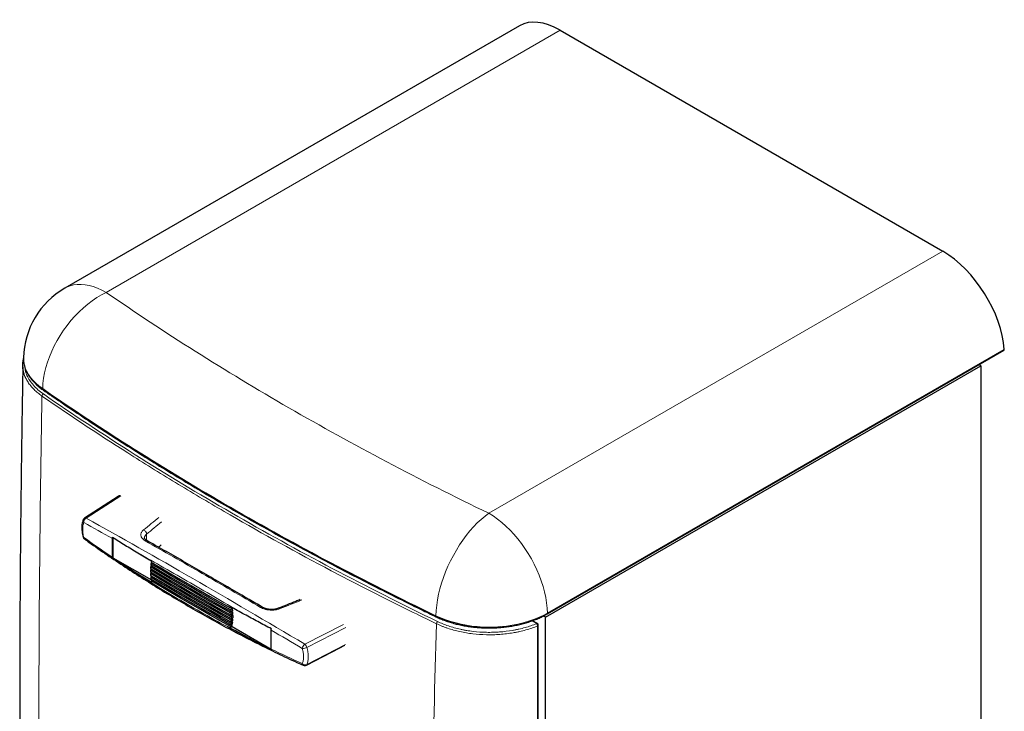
# Model space of a CAD drawing. Header units: millimetres. Extents: x 47 to 1902, y 130 to 2446.
# Tile 5 of 8: x 1068 to 1902, y 715 to 1300. Entities that reach past the tile are written whole.
import ezdxf

# ---------------------------------------------------------------- set-up
doc = ezdxf.new("R2010")
doc.units = ezdxf.units.MM

msp = doc.modelspace()

# ---------------------------------------------------------------- linework, layer by layer
at = {"color": 7, "linetype": 'Continuous', "lineweight": 25}
for p, q in [((1491.478, 1294.886), (1106.665, 1072.739)), ((1525.715, 1290.982), (1849.57, 1104.025)), ((1514.692, 797.128), (1901.323, 1020.325)), ((1881.743, 1007.205), (1880.17, 1008.114)), ((1072.444, 1007.385), (1072.472, 1007.253)), ((1513.403, 794.567), (1881.743, 1007.205)), ((1881.743, 1007.205), (1881.743, 452.857)), ((1146.958, 845.055), (1146.958, 861.028)), ((1147.709, 844.493), (1147.709, 861.765)), ((1147.709, 844.493), (1147.141, 844.165)), ((1180.397, 825.622), (1147.709, 844.493)), ((1180.35, 834.856), (1179.134, 834.154)), ((1180.466, 837.645), (1179.25, 836.943)), ((1180.738, 840.34), (1179.522, 839.638)), ((1180.389, 831.975), (1179.173, 831.273)), ((1180.583, 829.001), (1179.367, 828.299)), ((1180.935, 825.933), (1179.719, 825.231)), ((1247.749, 802.823), (1246.756, 802.25)), ((1248.602, 801.657), (1246.958, 800.708)), ((1248.761, 800.136), (1247.12, 799.189)), ((1248.602, 801.657), (1247.165, 802.486)), ((1248.879, 798.639), (1247.24, 797.693)), ((1248.879, 791.495), (1247.24, 790.548)), ((1248.958, 797.165), (1247.32, 796.219)), ((1248.958, 792.878), (1247.32, 791.933)), ((1248.997, 795.713), (1247.36, 794.768)), ((1248.997, 794.284), (1247.36, 793.339)), ((1248.879, 798.639), (1247.523, 799.422)), ((1248.997, 795.713), (1247.72, 796.45)), ((1248.958, 792.878), (1247.759, 793.57)), ((1513.403, 794.567), (1511.725, 795.536)), ((1513.403, 130.173), (1513.403, 794.567)), ((1248.217, 786.471), (1246.566, 785.518)), ((1248.402, 787.483), (1246.754, 786.532)), ((1248.601, 788.797), (1246.957, 787.848)), ((1248.76, 790.134), (1247.119, 789.187)), ((1248.402, 787.483), (1247.364, 788.082)), ((1248.76, 790.134), (1247.641, 790.78)), ((1248.217, 786.471), (1281.313, 767.365)), ((1281.308, 767.496), (1281.308, 783.469)), ((1506.523, 789.053), (1502.339, 791.469))]:
    msp.add_line(p, q, dxfattribs=at)
at = {"color": 8, "linetype": 'Continuous', "lineweight": 18}
for p, q in [((1525.715, 1290.982), (1141.662, 1069.273)), ((1465.517, 882.316), (1849.57, 1104.025)), ((1515.003, 797.842), (1901.593, 1021.016)), ((1153.979, 897.013), (1124.847, 878.294)), ((1175.894, 864.77), (1175.894, 864.77)), ((1175.894, 864.77), (1175.894, 859.391)), ((1309.79, 771.528), (1342.446, 788.214)), ((1344.367, 785.584), (1311.524, 768.825)), ((1505.773, 788.979), (1501.789, 791.279)), ((1311.524, 754.356), (1344.074, 771.265))]:
    msp.add_line(p, q, dxfattribs=at)
at = {"color": 8, "linetype": 'Continuous', "lineweight": 18, "flags": 128}
for points in [[(1141.662, 1069.273), (1138.015, 1071.223), (1134.387, 1072.852), (1130.799, 1074.151), (1127.27, 1075.112), (1123.819, 1075.731), (1120.466, 1076.004), (1117.227, 1075.929), (1114.122, 1075.507), (1111.166, 1074.741), (1108.376, 1073.634), (1106.665, 1072.739)], [(1141.662, 1069.273), (1137.715, 1067.218), (1133.789, 1064.865), (1129.906, 1062.227), (1126.086, 1059.319), (1122.35, 1056.156), (1118.719, 1052.754), (1115.211, 1049.134), (1111.846, 1045.313), (1108.642, 1041.314), (1105.617, 1037.156), (1102.786, 1032.864), (1100.165, 1028.459), (1097.768, 1023.966), (1095.609, 1019.409), (1093.698, 1014.813), (1092.046, 1010.202), (1090.661, 1005.602), (1089.553, 1001.036), (1088.725, 996.531), (1088.184, 992.109), (1087.931, 987.796)], [(1072.384, 1007.647), (1073.236, 1004.96), (1074.415, 1002.306), (1075.915, 999.7), (1077.729, 997.153), (1079.848, 994.677), (1082.263, 992.285), (1084.962, 989.988), (1087.931, 987.796)], [(1087.931, 987.796), (1087.93, 987.758), (1087.93, 987.72), (1087.929, 987.682), (1087.928, 987.644), (1087.927, 987.606), (1087.926, 987.568), (1087.925, 987.53), (1087.924, 987.492)], [(1465.517, 882.316), (1462.224, 879.883), (1458.949, 877.154), (1455.709, 874.145), (1452.522, 870.871), (1449.406, 867.35), (1446.376, 863.602), (1443.45, 859.646), (1440.643, 855.503), (1437.97, 851.197), (1435.446, 846.75), (1433.084, 842.187), (1430.898, 837.531), (1428.898, 832.809), (1427.097, 828.045), (1425.502, 823.266), (1424.124, 818.497), (1422.969, 813.764), (1422.044, 809.093), (1421.354, 804.508), (1420.903, 800.035), (1420.692, 795.697)], [(1465.517, 882.316), (1469.165, 880.055), (1472.792, 877.495), (1476.381, 874.651), (1479.91, 871.538), (1483.36, 868.172), (1486.714, 864.573), (1489.952, 860.759), (1493.058, 856.752), (1496.014, 852.573), (1498.804, 848.245), (1501.413, 843.791), (1503.827, 839.236), (1506.032, 834.605), (1508.018, 829.922), (1509.772, 825.213), (1511.285, 820.504), (1512.55, 815.82), (1513.559, 811.187), (1514.306, 806.63), (1514.789, 802.173), (1515.003, 797.842)], [(1122.083, 862.273), (1122.104, 862.22), (1122.232, 862.071), (1122.454, 861.955), (1122.761, 861.876)], [(1420.685, 795.394), (1420.686, 795.432), (1420.686, 795.47), (1420.687, 795.508), (1420.688, 795.546), (1420.689, 795.584), (1420.69, 795.621), (1420.691, 795.659), (1420.692, 795.697)], [(1455.609, 786.416), (1460.572, 786.11), (1465.561, 786.009), (1470.55, 786.114), (1475.512, 786.423), (1480.424, 786.936), (1485.261, 787.65), (1489.996, 788.561), (1494.607, 789.665), (1499.071, 790.955), (1503.363, 792.426), (1507.463, 794.07), (1511.35, 795.878), (1515.003, 797.842)]]:
    msp.add_lwpolyline(points, dxfattribs=at)
at = {"color": 7, "linetype": 'Continuous', "lineweight": 25, "flags": 128}
for points in [[(1072.384, 1007.647), (1072.407, 1007.406), (1072.414, 1007.378)], [(1151.803, 896.567), (1151.765, 896.543), (1123.362, 878.294)], [(1168.378, 848.901), (1169.814, 848.032), (1171.251, 847.164), (1172.69, 846.296), (1174.13, 845.429), (1175.571, 844.563), (1177.013, 843.697), (1178.456, 842.832), (1179.9, 841.967)], [(1247.36, 794.768), (1238.698, 799.613), (1230.074, 804.481), (1221.487, 809.371), (1212.94, 814.284), (1204.43, 819.218), (1195.959, 824.175), (1187.527, 829.154), (1179.134, 834.154)], [(1179.173, 835.56), (1187.556, 830.565), (1195.979, 825.592), (1204.44, 820.641), (1212.94, 815.712), (1221.478, 810.806), (1230.054, 805.921), (1238.668, 801.059), (1247.32, 796.219)], [(1247.24, 797.693), (1238.608, 802.522), (1230.014, 807.373), (1221.458, 812.246), (1212.94, 817.141), (1204.459, 822.059), (1196.018, 826.998), (1187.614, 831.96), (1179.25, 836.943)], [(1179.366, 838.302), (1187.702, 833.337), (1196.076, 828.393), (1204.489, 823.471), (1212.94, 818.57), (1221.428, 813.692), (1229.954, 808.835), (1238.518, 804.001), (1247.12, 799.189)], [(1246.958, 800.708), (1238.398, 805.498), (1229.874, 810.31), (1221.388, 815.144), (1212.94, 819.999), (1204.528, 824.877), (1196.155, 829.776), (1187.819, 834.696), (1179.522, 839.638)], [(1179.718, 840.95), (1187.967, 836.038), (1196.254, 831.147), (1204.578, 826.277), (1212.94, 821.428), (1221.338, 816.601), (1229.774, 811.796), (1238.246, 807.012), (1246.756, 802.25)], [(1179.9, 824.003), (1178.456, 824.868), (1177.013, 825.733), (1175.571, 826.599), (1174.13, 827.465), (1172.69, 828.332), (1171.251, 829.2), (1169.814, 830.068), (1168.378, 830.937)], [(1179.134, 832.725), (1187.527, 827.725), (1195.959, 822.746), (1204.43, 817.789), (1212.94, 812.855), (1221.487, 807.942), (1230.074, 803.052), (1238.698, 798.184), (1247.36, 793.339)], [(1247.32, 791.933), (1238.668, 796.772), (1230.054, 801.634), (1221.478, 806.519), (1212.94, 811.426), (1204.44, 816.354), (1195.979, 821.305), (1187.556, 826.278), (1179.173, 831.273)], [(1179.251, 829.798), (1187.615, 824.815), (1196.018, 819.853), (1204.46, 814.914), (1212.94, 809.997), (1221.458, 805.101), (1230.014, 800.228), (1238.608, 795.377), (1247.24, 790.548)], [(1247.119, 789.187), (1238.518, 793.999), (1229.954, 798.833), (1221.428, 803.689), (1212.94, 808.568), (1204.489, 813.468), (1196.077, 818.39), (1187.703, 823.334), (1179.367, 828.299)], [(1179.523, 826.777), (1187.82, 821.835), (1196.155, 816.915), (1204.529, 812.016), (1212.94, 807.139), (1221.388, 802.283), (1229.874, 797.45), (1238.397, 792.638), (1246.957, 787.848)], [(1246.754, 786.532), (1238.246, 791.294), (1229.773, 796.078), (1221.338, 800.883), (1212.94, 805.71), (1204.578, 810.558), (1196.254, 815.428), (1187.968, 820.319), (1179.719, 825.231)], [(1258.577, 796.83), (1257.071, 797.659), (1255.567, 798.489), (1254.064, 799.319), (1252.563, 800.151), (1251.062, 800.982), (1249.562, 801.815), (1248.064, 802.648), (1246.566, 803.482)], [(1246.566, 785.518), (1248.064, 784.684), (1249.562, 783.851), (1251.062, 783.019), (1252.563, 782.187), (1254.064, 781.356), (1255.567, 780.525), (1257.071, 779.695), (1258.577, 778.866)], [(1311.036, 753.77), (1339.272, 768.427), (1343.498, 770.622)]]:
    msp.add_lwpolyline(points, dxfattribs=at)
at = {"color": 7, "linetype": 'Continuous', "lineweight": 25}
for centre, radius, start, end in [((1141.662, 1012.115), 70, 119.997312, 178.46327), ((1095.295, 1013.373), 23.615, 178.496609, 194.032642), ((1124.983, 875.77), 3, 122.721626, 158.571021), ((1124.983, 863.04), 3, 194.665018, 234.436956), ((1186.991, 794.465), 62.029, 5.245808, 6.657881), ((1192.08, 794.867), 56.924, 2.313025, 3.799186), ((1201.952, 794.866), 47.047, 355.890148, 357.57767), ((1197.094, 795.003), 51.908, 359.206865, 0.784122), ((1210.668, 793.85), 38.267, 348.882615, 350.422935), ((1206.576, 794.464), 42.405, 352.32056, 354.140215), ((1505.773, 787.754), 1.5, 359.922622, 60.002688), ((1309.654, 756.432), 3, 245.65495, 297.433105)]:
    msp.add_arc(centre, radius, start, end, dxfattribs=at)
at = {"color": 8, "linetype": 'Continuous', "lineweight": 18}
for centre, radius, start, end in [((1089.488, 981.4), 2.153, 117.524399, 175.673133), ((1088.721, 987.407), 0.801, 173.929522, 232.190418), ((1124.267, 876.189), 2.185, 162.247596, 226.412028), ((1126.979, 874.654), 4.219, 120.36252, 180.632801), ((1124.104, 876.949), 1.537, 61.07864, 118.875554), ((1124.143, 861.665), 1.398, 171.308753, 229.602459), ((1421.365, 795.262), 0.693, 169.028723, 239.148636), ((1464.404, 889.826), 103.783, 245.090207, 265.138505), ((1514.279, 797.733), 0.733, 304.406804, 8.582036), ((1423.581, 788.784), 2.518, 128.132224, 177.17952), ((1456.643, 786.216), 1.054, 169.058007, 206.170648), ((1506.213, 788.365), 0.754, 65.692881, 125.617577), ((1503.921, 786.979), 2.726, 1.449312, 47.186773), ((1506.428, 787.873), 0.854, 284.776348, 351.825572), ((1312.753, 767.323), 5.144, 125.16174, 173.784865), ((1307.901, 775.253), 7.378, 267.958853, 299.404272), ((1306.695, 767.635), 4.973, 13.841617, 51.510512), ((1309.215, 755.061), 1.579, 176.825679, 239.659359), ((1310.191, 757.74), 3.637, 225.432849, 291.493431), ((1310.535, 754.682), 1.041, 298.744985, 341.737955)]:
    msp.add_arc(centre, radius, start, end, dxfattribs=at)
at = {"color": 7, "linetype": 'Continuous', "lineweight": 25}
for centre, major_axis, ratio, start_param, end_param in [((1528.309, 1235.322), (-37.603, 59.096), 0.5464135, 5.4742878, 6.2596047), ((1852.164, 1048.364), (-37.603, 59.096), 0.5464135, 3.925391, 5.4742878), ((1900.534, 1021.602), (-0.806, 1.266), 0.5464135, 3.118012, 3.925391), ((916.469, 2290.122), (6663.842, 5698.257), 0.144989, 4.6291766, 4.6295133)]:
    msp.add_ellipse(centre, major_axis=major_axis, ratio=ratio, start_param=start_param, end_param=end_param, dxfattribs=at)
at = {"color": 8, "linetype": 'Continuous', "lineweight": 18}
for centre, major_axis, ratio, start_param, end_param in [((904.253, -1012.326), (6651.706, 5691.595), 0.1451777, 1.4051088, 1.4070482), ((906.71, -1013.319), (6654.008, 5689.847), 0.144989, 1.4054079, 1.4072878), ((904.253, -1012.326), (9559.692, 3964.138), 0.1484435, 1.4672205, 1.46916)]:
    msp.add_ellipse(centre, major_axis=major_axis, ratio=ratio, start_param=start_param, end_param=end_param, dxfattribs=at)
for points, knots in [([(1141.662, 1069.273), (1166.162, 1052.32), (1191.298, 1035.703), (1242.84, 1003.139), (1269.247, 987.191), (1323.332, 955.968), (1378.581, 925.481), (1436.151, 896.459), (1465.517, 882.316)], [0, 0, 0, 0, 0.25, 0.25, 0.5, 0.5, 0.75, 1, 1, 1, 1]), ([(1087.342, 981.563), (1086.136, 982.44), (1083.724, 984.194), (1080.568, 987.06), (1077.792, 990.087), (1075.472, 993.242), (1073.667, 996.468), (1072.493, 999.153), (1072.104, 1000.782), (1071.98, 1001.302)], [0, 0, 0, 0, 0.1532086, 0.3064172, 0.4640779, 0.6217386, 0.7749459, 0.9281532, 1, 1, 1, 1]), ([(1072.384, 1007.647), (1072.844, 1005.792), (1073.521, 1003.977), (1075.292, 1000.424), (1076.386, 998.686), (1078.345, 996.138), (1079.052, 995.298), (1080.571, 993.641), (1081.381, 992.828), (1083.948, 990.446), (1085.844, 988.932), (1087.924, 987.492)], [0, 0, 0, 0, 0.25, 0.25, 0.5, 0.5, 0.625, 0.625, 0.75, 0.75, 1, 1, 1, 1]), ([(1072.884, 1005.855), (1072.969, 1005.037), (1073.209, 1002.735), (1074.548, 999.016), (1076.792, 994.759), (1079.924, 990.688), (1083.758, 986.819), (1086.917, 984.478), (1088.494, 983.309)], [0, 0, 0, 0, 0.0995831, 0.280009, 0.4598614, 0.6397165, 0.8201452, 1, 1, 1, 1]), ([(1087.924, 987.492), (1100.508, 978.785), (1113.261, 970.159), (1139.101, 953.076), (1152.184, 944.621), (1191.914, 919.521), (1219.044, 903.137), (1253.76, 883.096), (1260.745, 879.109), (1274.789, 871.183), (1281.848, 867.243), (1303.136, 855.495), (1317.477, 847.758), (1360.945, 824.83), (1390.517, 809.923), (1420.685, 795.394)], [0, 0, 0, 0, 0.125, 0.125, 0.25, 0.25, 0.5, 0.5, 0.5625, 0.5625, 0.625, 0.625, 0.75, 0.75, 1, 1, 1, 1]), ([(1420.692, 795.697), (1390.518, 810.231), (1331.365, 840.054), (1274.597, 871.38), (1219.024, 903.462), (1191.892, 919.847), (1138.932, 953.306), (1113.105, 970.378), (1087.931, 987.796)], [0, 0, 0, 0, 0.25, 0.5, 0.5, 0.75, 0.75, 1, 1, 1, 1]), ([(1088.494, 983.309), (1113.769, 965.81), (1139.679, 948.677), (1192.757, 915.137), (1247.092, 882.322), (1303.934, 850.955), (1362.034, 820.314), (1391.713, 805.357), (1422.026, 790.765)], [0, 0, 0, 0, 0.25, 0.25, 0.5, 0.75, 0.75, 1, 1, 1, 1]), ([(1087.342, 981.563), (1086.443, 931.662), (1085.751, 881.968), (1084.868, 782.937), (1084.676, 733.599), (1084.823, 635.259), (1085.161, 586.261), (1086.343, 488.637), (1087.187, 440.011), (1088.243, 391.6)], [0, 0, 0, 0, 0.25, 0.25, 0.5, 0.5, 0.75, 0.75, 1, 1, 1, 1]), ([(1421.066, 788.908), (1405.935, 796.192), (1390.948, 803.573), (1361.264, 818.531), (1346.574, 826.104), (1302.962, 849.103), (1274.498, 864.809), (1239.68, 884.909), (1232.754, 888.953), (1218.984, 897.084), (1212.141, 901.171), (1191.733, 913.497), (1178.293, 921.8), (1138.467, 946.969), (1112.575, 964.093), (1087.342, 981.563)], [0, 0, 0, 0, 0.125, 0.125, 0.25, 0.25, 0.5, 0.5, 0.5625, 0.5625, 0.625, 0.625, 0.75, 0.75, 1, 1, 1, 1]), ([(1124.847, 878.294), (1154.117, 861.951), (1184.187, 844.869), (1245.936, 809.222), (1277.514, 790.716), (1309.79, 771.528)], [0, 0, 0, 0, 0.5, 0.5, 1, 1, 1, 1]), ([(1122.761, 874.607), (1122.6, 874.198), (1122.46, 873.77), (1122.219, 872.88), (1122.018, 871.955), (1121.897, 870.963), (1121.815, 869.936), (1121.795, 869.403), (1121.795, 867.765), (1121.876, 866.637), (1122.118, 864.891), (1122.218, 864.3), (1122.459, 863.1), (1122.6, 862.49), (1122.761, 861.876)], [0, 0, 0, 0, 0.125, 0.125, 0.25, 0.375, 0.375, 0.5, 0.5, 0.75, 0.75, 0.875, 0.875, 1, 1, 1, 1]), ([(1174.543, 859.134), (1174.026, 859.428), (1173.561, 859.744), (1172.741, 860.414), (1172.383, 860.769), (1171.929, 861.332), (1171.792, 861.523), (1171.551, 861.909), (1171.446, 862.105), (1171.177, 862.698), (1171.058, 863.102), (1170.948, 863.931), (1170.958, 864.347), (1171.069, 864.969), (1171.123, 865.177), (1171.26, 865.587), (1171.345, 865.79), (1171.643, 866.391), (1171.902, 866.782), (1172.382, 867.354), (1172.558, 867.543), (1172.936, 867.91), (1173.14, 868.089), (1173.357, 868.264)], [0, 0, 0, 0, 0.125, 0.125, 0.25, 0.25, 0.3125, 0.3125, 0.375, 0.375, 0.5, 0.5, 0.625, 0.625, 0.6875, 0.6875, 0.75, 0.75, 0.875, 0.875, 0.9375, 0.9375, 1, 1, 1, 1]), ([(1175.894, 864.77), (1175.895, 864.937), (1175.879, 865.107), (1175.815, 865.456), (1175.766, 865.636), (1175.639, 865.992), (1175.561, 866.168), (1175.376, 866.515), (1175.268, 866.687), (1174.915, 867.172), (1174.631, 867.47), (1174.02, 867.952), (1173.684, 868.144), (1173.357, 868.264)], [0, 0, 0, 0, 0.125, 0.125, 0.25, 0.25, 0.375, 0.375, 0.5, 0.5, 0.75, 0.75, 1, 1, 1, 1]), ([(1175.894, 864.77), (1175.652, 864.558), (1174.804, 863.814), (1174.113, 862.696), (1174.101, 861.816), (1174.097, 861.55)], [0, 0, 0, 0, 0.2177846, 0.7637628, 1, 1, 1, 1]), ([(1174.543, 859.134), (1174.823, 859.245), (1175.383, 859.466), (1175.942, 859.43), (1176.109, 859.242), (1176.112, 859.239)], [0, 0, 0, 0, 0.49535741, 0.99071482, 1, 1, 1, 1]), ([(1272.309, 802.695), (1255.6, 812.494), (1239.094, 822.098), (1206.491, 840.92), (1190.407, 850.128), (1174.543, 859.134)], [0, 0, 0, 0, 0.5, 0.5, 1, 1, 1, 1]), ([(1258.577, 796.83), (1243.197, 805.839), (1227.985, 814.686), (1197.894, 832.057), (1183.041, 840.567), (1168.378, 848.901)], [0, 0, 0, 0, 0.5, 0.5, 1, 1, 1, 1]), ([(1168.378, 830.937), (1183.041, 821.515), (1197.894, 812.46), (1227.985, 795.089), (1243.197, 786.787), (1258.577, 778.866)], [0, 0, 0, 0, 0.5, 0.5, 1, 1, 1, 1]), ([(1272.309, 802.695), (1272.572, 802.815), (1273.099, 803.056), (1273.613, 803.046), (1273.758, 802.869), (1273.762, 802.863)], [0, 0, 0, 0, 0.4919882, 0.9839764, 1, 1, 1, 1]), ([(1288.78, 801.632), (1288.473, 801.509), (1288.158, 801.394), (1287.51, 801.182), (1287.177, 801.084), (1286.164, 800.819), (1285.469, 800.679), (1284.397, 800.525), (1284.035, 800.483), (1283.301, 800.417), (1282.927, 800.393), (1281.81, 800.351), (1281.061, 800.362), (1279.564, 800.461), (1278.831, 800.549), (1277.753, 800.733), (1277.397, 800.804), (1276.693, 800.963), (1276.344, 801.052), (1275.316, 801.346), (1274.666, 801.573), (1273.435, 802.088), (1272.854, 802.376), (1272.309, 802.695)], [0, 0, 0, 0, 0.0625, 0.0625, 0.125, 0.125, 0.25, 0.25, 0.3125, 0.3125, 0.375, 0.375, 0.5, 0.5, 0.625, 0.625, 0.6875, 0.6875, 0.75, 0.75, 0.875, 0.875, 1, 1, 1, 1]), ([(1288.78, 801.632), (1288.751, 801.656), (1288.601, 801.785), (1288.26, 802.001), (1287.859, 802.131), (1287.653, 802.013), (1287.586, 801.976)], [0, 0, 0, 0, 0.0653275, 0.3449842, 0.7896959, 1, 1, 1, 1]), ([(1420.685, 795.394), (1423.179, 794.192), (1425.787, 793.105), (1431.225, 791.148), (1434.053, 790.279), (1438.464, 789.142), (1439.965, 788.791), (1443.015, 788.146), (1444.56, 787.855), (1449.23, 787.076), (1452.394, 786.682), (1455.609, 786.416)], [0, 0, 0, 0, 0.25, 0.25, 0.5, 0.5, 0.625, 0.625, 0.75, 0.75, 1, 1, 1, 1]), ([(1419.51, 200.364), (1418.351, 248.834), (1417.554, 297.431), (1416.585, 394.925), (1416.414, 443.822), (1416.669, 541.931), (1417.095, 591.137), (1418.58, 689.829), (1419.639, 739.312), (1421.066, 788.908)], [0, 0, 0, 0, 0.25, 0.25, 0.5, 0.5, 0.75, 0.75, 1, 1, 1, 1]), ([(1506.646, 787.048), (1503.501, 785.751), (1500.21, 784.62), (1495.063, 783.163), (1493.312, 782.718), (1490.632, 782.111), (1489.73, 781.919), (1487.907, 781.555), (1486.986, 781.384), (1482.375, 780.586), (1478.639, 780.129), (1472.967, 779.709), (1471.064, 779.614), (1468.194, 779.538), (1467.234, 779.524), (1465.308, 779.519), (1464.34, 779.528), (1459.521, 779.63), (1455.727, 779.893), (1450.122, 780.551), (1448.268, 780.814), (1444.591, 781.43), (1442.765, 781.783), (1439.152, 782.579), (1437.373, 783.021), (1433.897, 783.984), (1432.197, 784.505), (1429.704, 785.348), (1428.882, 785.639), (1427.259, 786.241), (1426.456, 786.553), (1424.084, 787.515), (1422.551, 788.193), (1421.066, 788.908)], [0, 0, 0, 0, 0.125, 0.125, 0.1875, 0.1875, 0.21875, 0.21875, 0.25, 0.25, 0.375, 0.375, 0.4375, 0.4375, 0.46875, 0.46875, 0.5, 0.5, 0.625, 0.625, 0.6875, 0.6875, 0.75, 0.75, 0.8125, 0.8125, 0.875, 0.875, 0.90625, 0.90625, 0.9375, 0.9375, 1, 1, 1, 1]), ([(1422.026, 790.765), (1424.938, 789.364), (1428.009, 788.12), (1434.458, 785.937), (1437.834, 784.997), (1442.253, 784.019), (1443.145, 783.833), (1444.933, 783.486), (1445.831, 783.323), (1448.534, 782.869), (1450.351, 782.61), (1455.845, 781.962), (1459.564, 781.702), (1464.287, 781.6), (1465.237, 781.591), (1467.125, 781.596), (1468.066, 781.609), (1470.882, 781.683), (1472.747, 781.777), (1478.31, 782.188), (1481.973, 782.635), (1486.495, 783.418), (1487.398, 783.587), (1489.186, 783.943), (1490.07, 784.132), (1492.699, 784.728), (1494.416, 785.165), (1499.463, 786.595), (1502.689, 787.705), (1505.773, 788.979)], [0, 0, 0, 0, 0.125, 0.125, 0.25, 0.25, 0.28125, 0.28125, 0.3125, 0.3125, 0.375, 0.375, 0.5, 0.5, 0.53125, 0.53125, 0.5625, 0.5625, 0.625, 0.625, 0.75, 0.75, 0.78125, 0.78125, 0.8125, 0.8125, 0.875, 0.875, 1, 1, 1, 1]), ([(1505.498, 196.255), (1505.807, 294.71), (1506.05, 393.175), (1506.433, 590.106), (1506.573, 688.572), (1506.646, 787.048)], [0, 0, 0, 0, 0.5, 0.5, 1, 1, 1, 1]), ([(1307.638, 755.149), (1307.816, 755.567), (1307.972, 756.007), (1308.238, 756.914), (1308.348, 757.383), (1308.615, 758.837), (1308.705, 759.867), (1308.705, 761.507), (1308.681, 762.065), (1308.591, 763.191), (1308.524, 763.761), (1308.257, 765.491), (1307.993, 766.671), (1307.638, 767.879)], [0, 0, 0, 0, 0.125, 0.125, 0.25, 0.25, 0.5, 0.5, 0.625, 0.625, 0.75, 0.75, 1, 1, 1, 1]), ([(1311.524, 768.825), (1311.722, 768.138), (1311.896, 767.455), (1312.194, 766.11), (1312.442, 764.781), (1312.592, 763.484), (1312.693, 762.204), (1312.719, 761.57), (1312.719, 759.708), (1312.618, 758.539), (1312.319, 756.889), (1312.195, 756.357), (1311.897, 755.328), (1311.722, 754.829), (1311.524, 754.356)], [0, 0, 0, 0, 0.125, 0.125, 0.25, 0.375, 0.375, 0.5, 0.5, 0.75, 0.75, 0.875, 0.875, 1, 1, 1, 1])]:
    msp.add_open_spline(points, degree=3, knots=knots, dxfattribs=at)
at = {"color": 7, "linetype": 'Continuous', "lineweight": 25}
for points, knots in [([(1071.98, 1001.302), (1071.806, 1001.92), (1071.311, 1003.675), (1071.042, 1006.576), (1071.197, 1009.962), (1071.486, 1012.205), (1071.851, 1013.306), (1071.852, 1013.308)], [0, 0, 0, 0, 0.1559364, 0.4424361, 0.7209257, 0.9994153, 1, 1, 1, 1]), ([(1071.152, 1006.316), (1071.068, 1001.821), (1070.656, 979.681), (1070.058, 939.864), (1069.378, 886.703), (1068.879, 833.21), (1068.564, 779.427), (1068.454, 725.423), (1068.561, 671.275), (1068.902, 617.428), (1069.466, 564.179), (1070.225, 511.769), (1071.096, 462.465), (1071.782, 430.711), (1072.097, 416.134)], [0, 0, 0, 0, 0.02249698, 0.11081338, 0.20003467, 0.2900801, 0.38084952, 0.4722237, 0.56406572, 0.65621494, 0.74666808, 0.83614881, 0.92478328, 1, 1, 1, 1]), ([(1072.472, 1007.253), (1072.5, 1007.116), (1072.718, 1006.06), (1073.423, 1004.113), (1074.605, 1001.43), (1076.122, 998.803), (1077.927, 996.247), (1080.024, 993.776), (1082.391, 991.395), (1085.057, 989.122), (1087.021, 987.585), (1088.159, 986.845), (1088.243, 986.79)], [0, 0, 0, 0, 0.017967, 0.1384423, 0.2593304, 0.3806311, 0.5022885, 0.6237117, 0.7450366, 0.8672662, 0.9901547, 1, 1, 1, 1]), ([(1088.242, 986.789), (1093.205, 983.365), (1104.315, 975.697), (1121.866, 963.925), (1140.84, 951.447), (1160.063, 939.09), (1179.519, 926.853), (1199.201, 914.745), (1219.1, 902.769), (1239.21, 890.931), (1259.534, 879.227), (1280.081, 867.652), (1300.862, 856.201), (1321.876, 844.873), (1343.117, 833.672), (1364.574, 822.602), (1386.249, 811.675), (1405.058, 802.366), (1416.723, 796.757), (1421.02, 794.691)], [0, 0, 0, 0, 0.0492361, 0.1102289, 0.1712619, 0.2323173, 0.2933771, 0.3544175, 0.4154205, 0.4763682, 0.5372588, 0.5981656, 0.65913, 0.7201485, 0.7812034, 0.8422767, 0.9033489, 0.9643976, 1, 1, 1, 1]), ([(1153.504, 897.164), (1153.387, 897.162), (1152.809, 897.149), (1152.204, 896.896), (1151.825, 896.574), (1151.808, 896.56)], [0, 0, 0, 0, 0.1947841, 0.9639645, 1, 1, 1, 1]), ([(1122.22, 876.845), (1122.095, 876.546), (1121.714, 875.632), (1121.326, 873.907), (1121.035, 871.698), (1120.989, 869.324), (1121.18, 866.844), (1121.536, 864.487), (1121.93, 862.945), (1122.1, 862.278)], [0, 0, 0, 0, 0.0752596, 0.2303916, 0.3912301, 0.5525774, 0.7131969, 0.8758439, 1, 1, 1, 1]), ([(1123.25, 860.618), (1124.529, 859.693), (1130.854, 855.118), (1142.374, 847.165), (1157.815, 836.771), (1173.412, 826.678), (1189.152, 816.855), (1205.039, 807.311), (1221.063, 798.05), (1237.212, 789.076), (1253.481, 780.396), (1269.868, 772.002), (1286.386, 763.919), (1299.241, 757.826), (1306.628, 754.527), (1308.428, 753.723)], [0, 0, 0, 0, 0.0219006, 0.1083419, 0.1947521, 0.2811568, 0.3675776, 0.4540354, 0.5405315, 0.6269453, 0.7132828, 0.7995877, 0.8858853, 0.9721977, 1, 1, 1, 1]), ([(1146.958, 861.028), (1146.958, 861.2), (1146.973, 861.378), (1147.034, 861.746), (1147.08, 861.937), (1147.141, 862.129)], [0, 0, 0, 0, 0.5, 0.5, 1, 1, 1, 1]), ([(1147.141, 862.129), (1150.61, 859.887), (1154.125, 857.669), (1161.212, 853.263), (1164.784, 851.077), (1168.378, 848.901)], [0, 0, 0, 0, 0.5, 0.5, 1, 1, 1, 1]), ([(1176.126, 859.26), (1175.952, 859.354), (1175.428, 859.638), (1174.825, 860.151), (1174.34, 860.693), (1174.11, 861.164), (1174.036, 861.382), (1174.058, 861.526), (1174.062, 861.552)], [0, 0, 0, 0, 0.1015658, 0.3045364, 0.5092583, 0.7121295, 0.9479705, 1, 1, 1, 1]), ([(1273.766, 802.866), (1270.067, 805.034), (1260.905, 810.407), (1246.421, 818.844), (1230.3, 828.194), (1214.318, 837.415), (1198.487, 846.497), (1185.752, 853.773), (1178.345, 857.973), (1176.113, 859.239)], [0, 0, 0, 0, 0.1108325, 0.274548, 0.4383421, 0.6021828, 0.7658595, 0.9294176, 1, 1, 1, 1]), ([(1147.141, 844.165), (1147.08, 844.287), (1147.035, 844.423), (1146.973, 844.72), (1146.958, 844.883), (1146.958, 845.055)], [0, 0, 0, 0, 0.5, 0.5, 1, 1, 1, 1]), ([(1168.378, 830.937), (1164.784, 833.113), (1161.211, 835.3), (1154.125, 839.705), (1150.61, 841.923), (1147.141, 844.165)], [0, 0, 0, 0, 0.5, 0.5, 1, 1, 1, 1]), ([(1305.777, 809.245), (1304.551, 808.758), (1298.446, 806.335), (1292.342, 803.911), (1287.464, 801.973)], [0, 0, 0, 0, 0.2008284, 1, 1, 1, 1]), ([(1287.563, 802.027), (1287.483, 801.99), (1286.984, 801.762), (1285.869, 801.445), (1284.254, 801.118), (1282.511, 800.955), (1280.725, 800.958), (1278.951, 801.134), (1277.251, 801.465), (1275.698, 801.948), (1274.517, 802.435), (1273.961, 802.776), (1273.78, 802.886)], [0, 0, 0, 0, 0.021836, 0.1350119, 0.249976, 0.3654815, 0.4824866, 0.5986911, 0.7150792, 0.8300054, 0.9447448, 1, 1, 1, 1]), ([(1281.491, 784.57), (1277.607, 786.573), (1273.765, 788.602), (1266.134, 792.693), (1262.346, 794.756), (1258.577, 796.83)], [0, 0, 0, 0, 0.5, 0.5, 1, 1, 1, 1]), ([(1421.016, 794.689), (1421.277, 794.557), (1422.728, 793.822), (1425.566, 792.628), (1429.517, 791.123), (1433.646, 789.79), (1437.903, 788.623), (1442.274, 787.632), (1446.745, 786.819), (1451.222, 786.177), (1454.234, 785.9), (1455.701, 785.765)], [0, 0, 0, 0, 0.0269871, 0.1498775, 0.2727638, 0.3955641, 0.5182123, 0.640115, 0.7617536, 0.8840229, 1, 1, 1, 1]), ([(1455.698, 785.751), (1456.517, 785.689), (1458.889, 785.508), (1462.842, 785.349), (1467.545, 785.334), (1472.24, 785.506), (1476.904, 785.86), (1481.517, 786.396), (1486.059, 787.112), (1490.509, 788.004), (1494.848, 789.069), (1499.056, 790.303), (1503.114, 791.699), (1507.004, 793.254), (1510.642, 794.93), (1513.163, 796.253), (1514.46, 796.996), (1514.692, 797.128)], [0, 0, 0, 0, 0.0384929, 0.1115143, 0.1845425, 0.2575719, 0.3306053, 0.4036469, 0.4767008, 0.5497713, 0.6228624, 0.6959779, 0.7691213, 0.8422951, 0.9155009, 0.9848763, 1, 1, 1, 1]), ([(1281.308, 783.469), (1281.308, 783.641), (1281.323, 783.819), (1281.384, 784.187), (1281.43, 784.378), (1281.491, 784.57)], [0, 0, 0, 0, 0.5, 0.5, 1, 1, 1, 1]), ([(1506.111, 195.933), (1506.208, 234.453), (1506.562, 375.162), (1506.961, 572.428), (1507.182, 731.222), (1507.26, 787.76)], [0, 0, 0, 0, 0.1953249, 0.7134986, 1, 1, 1, 1]), ([(1258.577, 778.866), (1262.346, 776.792), (1266.134, 774.729), (1273.765, 770.638), (1277.607, 768.609), (1281.491, 766.606)], [0, 0, 0, 0, 0.5, 0.5, 1, 1, 1, 1]), ([(1281.491, 766.606), (1281.43, 766.729), (1281.385, 766.864), (1281.324, 767.161), (1281.308, 767.324), (1281.308, 767.496)], [0, 0, 0, 0, 0.5, 0.5, 1, 1, 1, 1])]:
    msp.add_open_spline(points, degree=3, knots=knots, dxfattribs=at)
at = {"color": 8, "linetype": 'Continuous', "lineweight": 18}
for points in [[(1146.958, 861.028), (1138.832, 865.609), (1130.766, 870.136), (1122.761, 874.607)], [(1122.761, 861.876), (1130.766, 856.153), (1138.832, 850.546), (1146.958, 845.055)], [(1307.638, 767.879), (1298.809, 773.127), (1290.032, 778.323), (1281.308, 783.469)], [(1281.308, 767.496), (1290.032, 763.26), (1298.809, 759.144), (1307.638, 755.149)]]:
    msp.add_open_spline(points, degree=3, dxfattribs=at)
at = {"color": 7, "linetype": 'Continuous', "lineweight": 25}
for points in [[(1179.9, 841.967), (1179.835, 841.632), (1179.774, 841.292), (1179.718, 840.95)], [(1179.134, 834.154), (1179.128, 833.682), (1179.128, 833.205), (1179.134, 832.725)], [(1179.25, 836.943), (1179.218, 836.486), (1179.192, 836.025), (1179.173, 835.56)], [(1179.522, 839.638), (1179.464, 839.197), (1179.412, 838.752), (1179.366, 838.302)], [(1179.173, 831.273), (1179.192, 830.785), (1179.218, 830.293), (1179.251, 829.798)], [(1179.367, 828.299), (1179.413, 827.794), (1179.465, 827.287), (1179.523, 826.777)], [(1179.719, 825.231), (1179.775, 824.823), (1179.836, 824.414), (1179.9, 824.003)], [(1246.566, 803.482), (1246.634, 803.07), (1246.697, 802.659), (1246.756, 802.25)], [(1246.958, 800.708), (1247.019, 800.199), (1247.073, 799.692), (1247.12, 799.189)], [(1247.24, 797.693), (1247.274, 797.198), (1247.3, 796.707), (1247.32, 796.219)], [(1247.32, 791.933), (1247.3, 791.467), (1247.273, 791.006), (1247.24, 790.548)], [(1247.36, 794.768), (1247.367, 794.288), (1247.367, 793.812), (1247.36, 793.339)], [(1246.754, 786.532), (1246.696, 786.191), (1246.633, 785.853), (1246.566, 785.518)], [(1247.119, 789.187), (1247.072, 788.736), (1247.018, 788.289), (1246.957, 787.848)]]:
    msp.add_open_spline(points, degree=3, dxfattribs=at)

doc.saveas('drawing.dxf')
